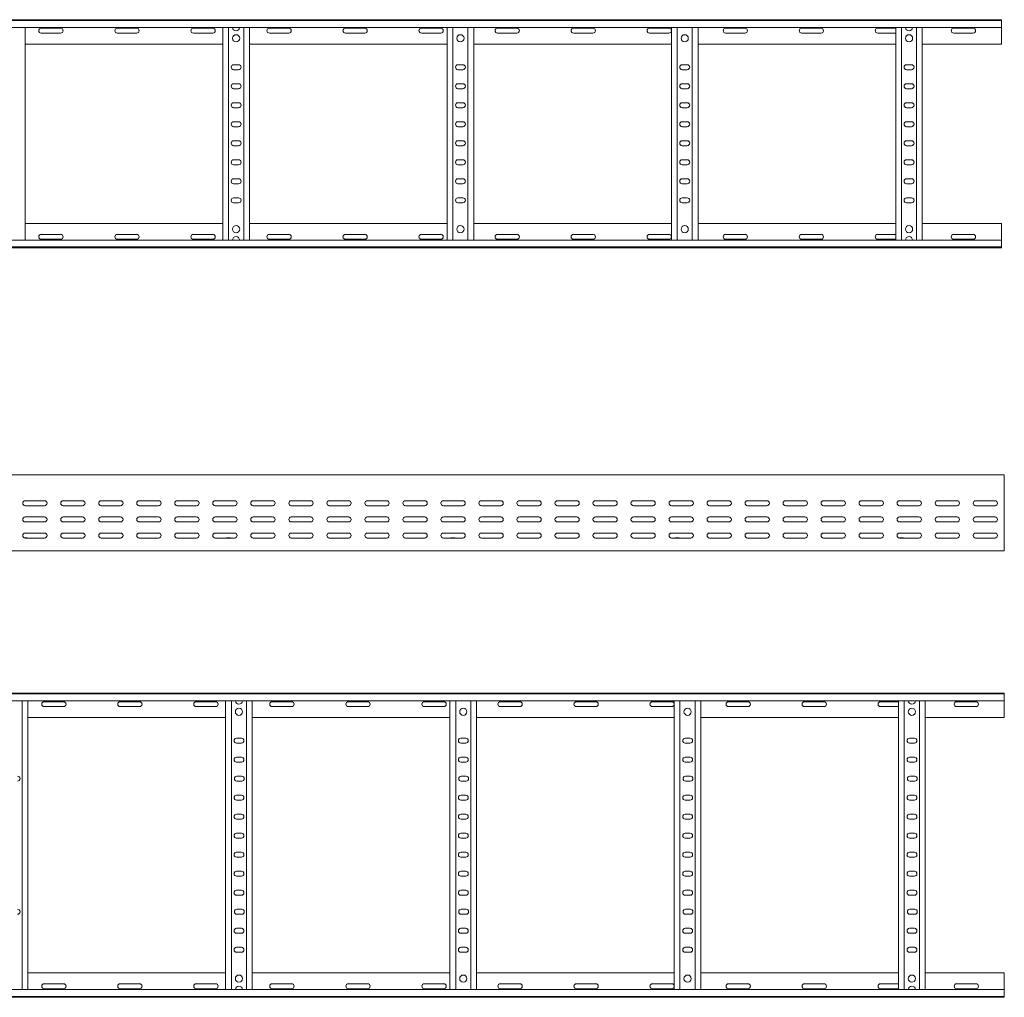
# Model space of a CAD drawing. Header units: millimetres. Extents: x -675 to 3662, y -5029 to -70.
# Tile 10 of 11: x 2354 to 3649, y -2460 to -1175. Entities that reach past the tile are written whole.
import ezdxf

# ---------------------------------------------------------------- set-up
doc = ezdxf.new("R2010")
doc.units = ezdxf.units.MM

msp = doc.modelspace()

# ---------------------------------------------------------------- linework, layer by layer
at = {"color": 7, "linetype": 'Continuous', "lineweight": 15}
for p, q in [((697.6, -1174.7), (3644.7, -1174.7)), ((3644.7, -1175.8), (697.7, -1175.8)), ((3644.7, -1174.7), (3644.7, -1175.8)), ((3644.7, -1175.8), (3644.7, -1184.9)), ((697.7, -1184.9), (3644.7, -1184.9)), ((2360.7, -1464.5), (2360.7, -1184.9)), ((2407.5, -1186), (2382, -1186)), ((2507.5, -1186), (2482, -1186)), ((2607.5, -1186), (2582, -1186)), ((2620.7, -1464.5), (2620.7, -1184.9)), ((2628.2, -1464.5), (2628.2, -1184.9)), ((2648.2, -1464.5), (2648.2, -1184.9)), ((2655.7, -1464.5), (2655.7, -1184.9)), ((2707.5, -1186), (2682, -1186)), ((2807.5, -1186), (2782, -1186)), ((2907.5, -1186), (2882, -1186)), ((2915.7, -1464.5), (2915.7, -1184.9)), ((2923.2, -1464.5), (2923.2, -1184.9)), ((2943.2, -1464.5), (2943.2, -1184.9)), ((2950.7, -1464.5), (2950.7, -1184.9)), ((3007.5, -1186), (2982, -1186)), ((3107.5, -1186), (3082, -1186)), ((3207.5, -1186), (3182, -1186)), ((3210.7, -1464.5), (3210.7, -1184.9)), ((3218.2, -1464.5), (3218.2, -1184.9)), ((3238.2, -1464.5), (3238.2, -1184.9)), ((3245.7, -1464.5), (3245.7, -1184.9)), ((3307.5, -1186), (3282, -1186)), ((3407.5, -1186), (3382, -1186)), ((3505.7, -1186), (3482, -1186)), ((3505.7, -1464.5), (3505.7, -1184.9)), ((3513.2, -1464.5), (3513.2, -1184.9)), ((3533.2, -1464.5), (3533.2, -1184.9)), ((3540.7, -1464.5), (3540.7, -1184.9)), ((3607.5, -1186), (3582, -1186)), ((3644.7, -1184.9), (3644.7, -1206.7)), ((2382, -1192.5), (2407.5, -1192.5)), ((2482, -1192.5), (2507.5, -1192.5)), ((2582, -1192.5), (2607.5, -1192.5)), ((2682, -1192.5), (2707.5, -1192.5)), ((2782, -1192.5), (2807.5, -1192.5)), ((2882, -1192.5), (2907.5, -1192.5)), ((2982, -1192.5), (3007.5, -1192.5)), ((3082, -1192.5), (3107.5, -1192.5)), ((3182, -1192.5), (3207.5, -1192.5)), ((3282, -1192.5), (3307.5, -1192.5)), ((3382, -1192.5), (3407.5, -1192.5)), ((3482, -1192.5), (3505.7, -1192.5)), ((3582, -1192.5), (3607.5, -1192.5)), ((2360.7, -1206.7), (2620.7, -1206.7)), ((2655.7, -1206.7), (2915.7, -1206.7)), ((2950.7, -1206.7), (3210.7, -1206.7)), ((3245.7, -1206.7), (3505.7, -1206.7)), ((3540.7, -1206.7), (3644.7, -1206.7)), ((2641.5, -1234), (2635, -1234)), ((2635, -1240.5), (2641.5, -1240.5)), ((2936.5, -1234), (2930, -1234)), ((2930, -1240.5), (2936.5, -1240.5)), ((3231.5, -1234), (3225, -1234)), ((3225, -1240.5), (3231.5, -1240.5)), ((3526.5, -1234), (3520, -1234)), ((3520, -1240.5), (3526.5, -1240.5)), ((2641.5, -1259), (2635, -1259)), ((2635, -1265.5), (2641.5, -1265.5)), ((2936.5, -1259), (2930, -1259)), ((2930, -1265.5), (2936.5, -1265.5)), ((3231.5, -1259), (3225, -1259)), ((3225, -1265.5), (3231.5, -1265.5)), ((3526.5, -1259), (3520, -1259)), ((3520, -1265.5), (3526.5, -1265.5)), ((2641.5, -1284), (2635, -1284)), ((2635, -1290.5), (2641.5, -1290.5)), ((2936.5, -1284), (2930, -1284)), ((2930, -1290.5), (2936.5, -1290.5)), ((3231.5, -1284), (3225, -1284)), ((3225, -1290.5), (3231.5, -1290.5)), ((3526.5, -1284), (3520, -1284)), ((3520, -1290.5), (3526.5, -1290.5)), ((2641.5, -1309), (2635, -1309)), ((2635, -1315.5), (2641.5, -1315.5)), ((2936.5, -1309), (2930, -1309)), ((2930, -1315.5), (2936.5, -1315.5)), ((3231.5, -1309), (3225, -1309)), ((3225, -1315.5), (3231.5, -1315.5)), ((3526.5, -1309), (3520, -1309)), ((3520, -1315.5), (3526.5, -1315.5)), ((2641.5, -1334), (2635, -1334)), ((2635, -1340.5), (2641.5, -1340.5)), ((2936.5, -1334), (2930, -1334)), ((2930, -1340.5), (2936.5, -1340.5)), ((3231.5, -1334), (3225, -1334)), ((3225, -1340.5), (3231.5, -1340.5)), ((3526.5, -1334), (3520, -1334)), ((3520, -1340.5), (3526.5, -1340.5)), ((2641.5, -1359), (2635, -1359)), ((2936.5, -1359), (2930, -1359)), ((3231.5, -1359), (3225, -1359)), ((3526.5, -1359), (3520, -1359)), ((2635, -1365.5), (2641.5, -1365.5)), ((2930, -1365.5), (2936.5, -1365.5)), ((3225, -1365.5), (3231.5, -1365.5)), ((3520, -1365.5), (3526.5, -1365.5)), ((2641.5, -1384), (2635, -1384)), ((2936.5, -1384), (2930, -1384)), ((3231.5, -1384), (3225, -1384)), ((3526.5, -1384), (3520, -1384)), ((2635, -1390.5), (2641.5, -1390.5)), ((2930, -1390.5), (2936.5, -1390.5)), ((3225, -1390.5), (3231.5, -1390.5)), ((3520, -1390.5), (3526.5, -1390.5)), ((2641.5, -1409), (2635, -1409)), ((2936.5, -1409), (2930, -1409)), ((3231.5, -1409), (3225, -1409)), ((3526.5, -1409), (3520, -1409)), ((2635, -1415.5), (2641.5, -1415.5)), ((2930, -1415.5), (2936.5, -1415.5)), ((3225, -1415.5), (3231.5, -1415.5)), ((3520, -1415.5), (3526.5, -1415.5)), ((2360.7, -1442.7), (2620.7, -1442.7)), ((2655.7, -1442.7), (2915.7, -1442.7)), ((2950.7, -1442.7), (3210.7, -1442.7)), ((3245.7, -1442.7), (3505.7, -1442.7)), ((3540.7, -1442.7), (3644.7, -1442.7)), ((3644.7, -1464.5), (3644.7, -1442.7)), ((2382, -1457), (2407.5, -1457)), ((2482, -1457), (2507.5, -1457)), ((2582, -1457), (2607.5, -1457)), ((2682, -1457), (2707.5, -1457)), ((2782, -1457), (2807.5, -1457)), ((2882, -1457), (2907.5, -1457)), ((2982, -1457), (3007.5, -1457)), ((3082, -1457), (3107.5, -1457)), ((3182, -1457), (3207.5, -1457)), ((3282, -1457), (3307.5, -1457)), ((3382, -1457), (3407.5, -1457)), ((3482, -1457), (3505.7, -1457)), ((3582, -1457), (3607.5, -1457)), ((697.6, -1474.7), (3644.7, -1474.7)), ((3644.7, -1464.5), (697.7, -1464.5)), ((697.7, -1473.6), (3644.7, -1473.6)), ((2407.5, -1463.5), (2382, -1463.5)), ((2507.5, -1463.5), (2482, -1463.5)), ((2607.5, -1463.5), (2582, -1463.5)), ((2707.5, -1463.5), (2682, -1463.5)), ((2807.5, -1463.5), (2782, -1463.5)), ((2907.5, -1463.5), (2882, -1463.5)), ((3007.5, -1463.5), (2982, -1463.5)), ((3107.5, -1463.5), (3082, -1463.5)), ((3207.5, -1463.5), (3182, -1463.5)), ((3307.5, -1463.5), (3282, -1463.5)), ((3407.5, -1463.5), (3382, -1463.5)), ((3505.7, -1463.5), (3482, -1463.5)), ((3607.5, -1463.5), (3582, -1463.5)), ((3644.7, -1473.6), (3644.7, -1464.5)), ((3644.7, -1474.7), (3644.7, -1473.6)), ((3648.5, -1773.1), (701.5, -1773.1)), ((3648.5, -1780.6), (3648.5, -1773.1)), ((3648.5, -1785.9), (3648.5, -1780.6)), ((3648.5, -1785.9), (3648.5, -1786.3)), ((3648.5, -1790.4), (3648.5, -1786.3)), ((3648.5, -1790.4), (3648.5, -1870.1)), ((2386.3, -1807.4), (2360.8, -1807.4)), ((2436.3, -1807.4), (2410.8, -1807.4)), ((2486.3, -1807.4), (2460.8, -1807.4)), ((2536.3, -1807.4), (2510.8, -1807.4)), ((2586.3, -1807.4), (2560.8, -1807.4)), ((2636.3, -1807.4), (2610.8, -1807.4)), ((2686.3, -1807.4), (2660.8, -1807.4)), ((2736.3, -1807.4), (2710.8, -1807.4)), ((2786.3, -1807.4), (2760.8, -1807.4)), ((2836.3, -1807.4), (2810.8, -1807.4)), ((2886.3, -1807.4), (2860.8, -1807.4)), ((2936.3, -1807.4), (2910.8, -1807.4)), ((2986.3, -1807.4), (2960.8, -1807.4)), ((3036.3, -1807.4), (3010.8, -1807.4)), ((3086.3, -1807.4), (3060.8, -1807.4)), ((3136.3, -1807.4), (3110.8, -1807.4)), ((3186.3, -1807.4), (3160.8, -1807.4)), ((3236.3, -1807.4), (3210.8, -1807.4)), ((3286.3, -1807.4), (3260.8, -1807.4)), ((3336.3, -1807.4), (3310.8, -1807.4)), ((3386.3, -1807.4), (3360.8, -1807.4)), ((3436.3, -1807.4), (3410.8, -1807.4)), ((3486.3, -1807.4), (3460.8, -1807.4)), ((3536.3, -1807.4), (3510.8, -1807.4)), ((3586.3, -1807.4), (3560.8, -1807.4)), ((3636.3, -1807.4), (3610.8, -1807.4)), ((2360.8, -1813.9), (2386.3, -1813.9)), ((2410.8, -1813.9), (2436.3, -1813.9)), ((2460.8, -1813.9), (2486.3, -1813.9)), ((2510.8, -1813.9), (2536.3, -1813.9)), ((2560.8, -1813.9), (2586.3, -1813.9)), ((2610.8, -1813.9), (2636.3, -1813.9)), ((2660.8, -1813.9), (2686.3, -1813.9)), ((2710.8, -1813.9), (2736.3, -1813.9)), ((2760.8, -1813.9), (2786.3, -1813.9)), ((2810.8, -1813.9), (2836.3, -1813.9)), ((2860.8, -1813.9), (2886.3, -1813.9)), ((2910.8, -1813.9), (2936.3, -1813.9)), ((2960.8, -1813.9), (2986.3, -1813.9)), ((3010.8, -1813.9), (3036.3, -1813.9)), ((3060.8, -1813.9), (3086.3, -1813.9)), ((3110.8, -1813.9), (3136.3, -1813.9)), ((3160.8, -1813.9), (3186.3, -1813.9)), ((3210.8, -1813.9), (3236.3, -1813.9)), ((3260.8, -1813.9), (3286.3, -1813.9)), ((3310.8, -1813.9), (3336.3, -1813.9)), ((3360.8, -1813.9), (3386.3, -1813.9)), ((3410.8, -1813.9), (3436.3, -1813.9)), ((3460.8, -1813.9), (3486.3, -1813.9)), ((3510.8, -1813.9), (3536.3, -1813.9)), ((3560.8, -1813.9), (3586.3, -1813.9)), ((3610.8, -1813.9), (3636.3, -1813.9)), ((2386.3, -1828.6), (2360.8, -1828.6)), ((2360.8, -1835.1), (2386.3, -1835.1)), ((2436.3, -1828.6), (2410.8, -1828.6)), ((2410.8, -1835.1), (2436.3, -1835.1)), ((2486.3, -1828.6), (2460.8, -1828.6)), ((2460.8, -1835.1), (2486.3, -1835.1)), ((2536.3, -1828.6), (2510.8, -1828.6)), ((2510.8, -1835.1), (2536.3, -1835.1)), ((2586.3, -1828.6), (2560.8, -1828.6)), ((2560.8, -1835.1), (2586.3, -1835.1)), ((2636.3, -1828.6), (2610.8, -1828.6)), ((2610.8, -1835.1), (2636.3, -1835.1)), ((2686.3, -1828.6), (2660.8, -1828.6)), ((2660.8, -1835.1), (2686.3, -1835.1)), ((2736.3, -1828.6), (2710.8, -1828.6)), ((2710.8, -1835.1), (2736.3, -1835.1)), ((2786.3, -1828.6), (2760.8, -1828.6)), ((2760.8, -1835.1), (2786.3, -1835.1)), ((2836.3, -1828.6), (2810.8, -1828.6)), ((2810.8, -1835.1), (2836.3, -1835.1)), ((2886.3, -1828.6), (2860.8, -1828.6)), ((2860.8, -1835.1), (2886.3, -1835.1)), ((2936.3, -1828.6), (2910.8, -1828.6)), ((2910.8, -1835.1), (2936.3, -1835.1)), ((2986.3, -1828.6), (2960.8, -1828.6)), ((2960.8, -1835.1), (2986.3, -1835.1)), ((3036.3, -1828.6), (3010.8, -1828.6)), ((3010.8, -1835.1), (3036.3, -1835.1)), ((3086.3, -1828.6), (3060.8, -1828.6)), ((3060.8, -1835.1), (3086.3, -1835.1)), ((3136.3, -1828.6), (3110.8, -1828.6)), ((3110.8, -1835.1), (3136.3, -1835.1)), ((3186.3, -1828.6), (3160.8, -1828.6)), ((3160.8, -1835.1), (3186.3, -1835.1)), ((3236.3, -1828.6), (3210.8, -1828.6)), ((3210.8, -1835.1), (3236.3, -1835.1)), ((3286.3, -1828.6), (3260.8, -1828.6)), ((3260.8, -1835.1), (3286.3, -1835.1)), ((3336.3, -1828.6), (3310.8, -1828.6)), ((3310.8, -1835.1), (3336.3, -1835.1)), ((3386.3, -1828.6), (3360.8, -1828.6)), ((3360.8, -1835.1), (3386.3, -1835.1)), ((3436.3, -1828.6), (3410.8, -1828.6)), ((3410.8, -1835.1), (3436.3, -1835.1)), ((3486.3, -1828.6), (3460.8, -1828.6)), ((3460.8, -1835.1), (3486.3, -1835.1)), ((3536.3, -1828.6), (3510.8, -1828.6)), ((3510.8, -1835.1), (3536.3, -1835.1)), ((3586.3, -1828.6), (3560.8, -1828.6)), ((3560.8, -1835.1), (3586.3, -1835.1)), ((3636.3, -1828.6), (3610.8, -1828.6)), ((3610.8, -1835.1), (3636.3, -1835.1)), ((2386.3, -1849.9), (2360.8, -1849.9)), ((2436.3, -1849.9), (2410.8, -1849.9)), ((2486.3, -1849.9), (2460.8, -1849.9)), ((2536.3, -1849.9), (2510.8, -1849.9)), ((2586.3, -1849.9), (2560.8, -1849.9)), ((2636.3, -1849.9), (2610.8, -1849.9)), ((2686.3, -1849.9), (2660.8, -1849.9)), ((2736.3, -1849.9), (2710.8, -1849.9)), ((2786.3, -1849.9), (2760.8, -1849.9)), ((2836.3, -1849.9), (2810.8, -1849.9)), ((2886.3, -1849.9), (2860.8, -1849.9)), ((2936.3, -1849.9), (2910.8, -1849.9)), ((2986.3, -1849.9), (2960.8, -1849.9)), ((3036.3, -1849.9), (3010.8, -1849.9)), ((3086.3, -1849.9), (3060.8, -1849.9)), ((3136.3, -1849.9), (3110.8, -1849.9)), ((3186.3, -1849.9), (3160.8, -1849.9)), ((3236.3, -1849.9), (3210.8, -1849.9)), ((3286.3, -1849.9), (3260.8, -1849.9)), ((3336.3, -1849.9), (3310.8, -1849.9)), ((3386.3, -1849.9), (3360.8, -1849.9)), ((3436.3, -1849.9), (3410.8, -1849.9)), ((3486.3, -1849.9), (3460.8, -1849.9)), ((3536.3, -1849.9), (3510.8, -1849.9)), ((3586.3, -1849.9), (3560.8, -1849.9)), ((3636.3, -1849.9), (3610.8, -1849.9)), ((2359.7, -1856.2), (2362.7, -1856.2)), ((2360.8, -1856.4), (2386.3, -1856.4)), ((2410.8, -1856.4), (2436.3, -1856.4)), ((2460.8, -1856.4), (2486.3, -1856.4)), ((2510.8, -1856.4), (2536.3, -1856.4)), ((2560.8, -1856.4), (2586.3, -1856.4)), ((2610.8, -1856.4), (2636.3, -1856.4)), ((2626.3, -1856.2), (2630.2, -1856.2)), ((2660.8, -1856.4), (2686.3, -1856.4)), ((2710.8, -1856.4), (2736.3, -1856.4)), ((2760.8, -1856.4), (2786.3, -1856.4)), ((2810.8, -1856.4), (2836.3, -1856.4)), ((2860.8, -1856.4), (2886.3, -1856.4)), ((2910.8, -1856.4), (2936.3, -1856.4)), ((2921.3, -1856.2), (2925.2, -1856.2)), ((2960.8, -1856.4), (2986.3, -1856.4)), ((3010.8, -1856.4), (3036.3, -1856.4)), ((3060.8, -1856.4), (3086.3, -1856.4)), ((3110.8, -1856.4), (3136.3, -1856.4)), ((3160.8, -1856.4), (3186.3, -1856.4)), ((3210.8, -1856.4), (3236.3, -1856.4)), ((3216.3, -1856.2), (3220.2, -1856.2)), ((3260.8, -1856.4), (3286.3, -1856.4)), ((3310.8, -1856.4), (3336.3, -1856.4)), ((3360.8, -1856.4), (3386.3, -1856.4)), ((3410.8, -1856.4), (3436.3, -1856.4)), ((3460.8, -1856.4), (3486.3, -1856.4)), ((3510.8, -1856.4), (3536.3, -1856.4)), ((3511.3, -1856.2), (3515.2, -1856.2)), ((3560.8, -1856.4), (3586.3, -1856.4)), ((3610.8, -1856.4), (3636.3, -1856.4)), ((1760, -1873.1), (2639.1, -1873.1)), ((2639.1, -1873.1), (2645, -1873.1)), ((2645, -1873.1), (3524.1, -1873.1)), ((3524.1, -1873.1), (3530, -1873.1)), ((3530, -1873.1), (3648.5, -1873.1)), ((3648.5, -1873.1), (3648.5, -1870.1)), ((701.4, -2060.3), (3648.5, -2060.3)), ((3648.5, -2061.4), (701.5, -2061.4)), ((701.5, -2070.5), (3648.5, -2070.5)), ((2357, -2450.1), (2357, -2070.5)), ((2364.5, -2450.1), (2364.5, -2070.5)), ((2411.3, -2071.6), (2385.8, -2071.6)), ((2511.3, -2071.6), (2485.8, -2071.6)), ((2611.3, -2071.6), (2585.8, -2071.6)), ((2624.5, -2450.1), (2624.5, -2070.5)), ((2632, -2450.1), (2632, -2070.5)), ((2652, -2450.1), (2652, -2070.5)), ((2659.5, -2450.1), (2659.5, -2070.5)), ((2711.3, -2071.6), (2685.8, -2071.6)), ((2811.3, -2071.6), (2785.8, -2071.6)), ((2911.3, -2071.6), (2885.8, -2071.6)), ((2919.5, -2450.1), (2919.5, -2070.5)), ((2927, -2450.1), (2927, -2070.5)), ((2947, -2450.1), (2947, -2070.5)), ((2954.5, -2450.1), (2954.5, -2070.5)), ((3011.3, -2071.6), (2985.8, -2071.6)), ((3111.3, -2071.6), (3085.8, -2071.6)), ((3211.3, -2071.6), (3185.8, -2071.6)), ((3214.5, -2450.1), (3214.5, -2070.5)), ((3222, -2450.1), (3222, -2070.5)), ((3242, -2450.1), (3242, -2070.5)), ((3249.5, -2450.1), (3249.5, -2070.5)), ((3311.3, -2071.6), (3285.8, -2071.6)), ((3411.3, -2071.6), (3385.8, -2071.6)), ((3509.5, -2071.6), (3485.8, -2071.6)), ((3509.5, -2450.1), (3509.5, -2070.5)), ((3517, -2450.1), (3517, -2070.5)), ((3537, -2450.1), (3537, -2070.5)), ((3544.5, -2450.1), (3544.5, -2070.5)), ((3611.3, -2071.6), (3585.8, -2071.6)), ((3648.5, -2060.3), (3648.5, -2061.4)), ((3648.5, -2061.4), (3648.5, -2070.5)), ((3648.5, -2070.5), (3648.5, -2092.3)), ((2385.8, -2078.1), (2411.3, -2078.1)), ((2485.8, -2078.1), (2511.3, -2078.1)), ((2585.8, -2078.1), (2611.3, -2078.1)), ((2685.8, -2078.1), (2711.3, -2078.1)), ((2785.8, -2078.1), (2811.3, -2078.1)), ((2885.8, -2078.1), (2911.3, -2078.1)), ((2985.8, -2078.1), (3011.3, -2078.1)), ((3085.8, -2078.1), (3111.3, -2078.1)), ((3185.8, -2078.1), (3211.3, -2078.1)), ((3285.8, -2078.1), (3311.3, -2078.1)), ((3385.8, -2078.1), (3411.3, -2078.1)), ((3485.8, -2078.1), (3509.5, -2078.1)), ((3585.8, -2078.1), (3611.3, -2078.1)), ((2364.5, -2092.3), (2624.5, -2092.3)), ((2659.5, -2092.3), (2919.5, -2092.3)), ((2954.5, -2092.3), (3214.5, -2092.3)), ((3249.5, -2092.3), (3509.5, -2092.3)), ((3544.5, -2092.3), (3648.5, -2092.3)), ((2645.3, -2119.6), (2638.8, -2119.6)), ((2940.3, -2119.6), (2933.8, -2119.6)), ((3235.3, -2119.6), (3228.8, -2119.6)), ((3530.3, -2119.6), (3523.8, -2119.6)), ((2638.8, -2126.1), (2645.3, -2126.1)), ((2933.8, -2126.1), (2940.3, -2126.1)), ((3228.8, -2126.1), (3235.3, -2126.1)), ((3523.8, -2126.1), (3530.3, -2126.1)), ((2645.3, -2144.6), (2638.8, -2144.6)), ((2940.3, -2144.6), (2933.8, -2144.6)), ((3235.3, -2144.6), (3228.8, -2144.6)), ((3530.3, -2144.6), (3523.8, -2144.6)), ((2638.8, -2151.1), (2645.3, -2151.1)), ((2933.8, -2151.1), (2940.3, -2151.1)), ((3228.8, -2151.1), (3235.3, -2151.1)), ((3523.8, -2151.1), (3530.3, -2151.1)), ((2645.8, -2169.6), (2639.3, -2169.6)), ((2940.8, -2169.6), (2934.3, -2169.6)), ((3235.8, -2169.6), (3229.3, -2169.6)), ((3530.8, -2169.6), (3524.3, -2169.6)), ((2639.3, -2176.1), (2645.8, -2176.1)), ((2934.3, -2176.1), (2940.8, -2176.1)), ((3229.3, -2176.1), (3235.8, -2176.1)), ((3524.3, -2176.1), (3530.8, -2176.1)), ((2645.3, -2194.6), (2638.8, -2194.6)), ((2638.8, -2201.1), (2645.3, -2201.1)), ((2940.3, -2194.6), (2933.8, -2194.6)), ((2933.8, -2201.1), (2940.3, -2201.1)), ((3235.3, -2194.6), (3228.8, -2194.6)), ((3228.8, -2201.1), (3235.3, -2201.1)), ((3530.3, -2194.6), (3523.8, -2194.6)), ((3523.8, -2201.1), (3530.3, -2201.1)), ((2645.3, -2219.6), (2638.8, -2219.6)), ((2638.8, -2226.1), (2645.3, -2226.1)), ((2940.3, -2219.6), (2933.8, -2219.6)), ((2933.8, -2226.1), (2940.3, -2226.1)), ((3235.3, -2219.6), (3228.8, -2219.6)), ((3228.8, -2226.1), (3235.3, -2226.1)), ((3530.3, -2219.6), (3523.8, -2219.6)), ((3523.8, -2226.1), (3530.3, -2226.1)), ((2645.3, -2244.6), (2638.8, -2244.6)), ((2638.8, -2251.1), (2645.3, -2251.1)), ((2940.3, -2244.6), (2933.8, -2244.6)), ((2933.8, -2251.1), (2940.3, -2251.1)), ((3235.3, -2244.6), (3228.8, -2244.6)), ((3228.8, -2251.1), (3235.3, -2251.1)), ((3530.3, -2244.6), (3523.8, -2244.6)), ((3523.8, -2251.1), (3530.3, -2251.1)), ((2645.3, -2269.6), (2638.8, -2269.6)), ((2638.8, -2276.1), (2645.3, -2276.1)), ((2940.3, -2269.6), (2933.8, -2269.6)), ((2933.8, -2276.1), (2940.3, -2276.1)), ((3235.3, -2269.6), (3228.8, -2269.6)), ((3228.8, -2276.1), (3235.3, -2276.1)), ((3530.3, -2269.6), (3523.8, -2269.6)), ((3523.8, -2276.1), (3530.3, -2276.1)), ((2645.3, -2294.6), (2638.8, -2294.6)), ((2638.8, -2301.1), (2645.3, -2301.1)), ((2940.3, -2294.6), (2933.8, -2294.6)), ((2933.8, -2301.1), (2940.3, -2301.1)), ((3235.3, -2294.6), (3228.8, -2294.6)), ((3228.8, -2301.1), (3235.3, -2301.1)), ((3530.3, -2294.6), (3523.8, -2294.6)), ((3523.8, -2301.1), (3530.3, -2301.1)), ((2645.3, -2319.6), (2638.8, -2319.6)), ((2638.8, -2326.1), (2645.3, -2326.1)), ((2940.3, -2319.6), (2933.8, -2319.6)), ((2933.8, -2326.1), (2940.3, -2326.1)), ((3235.3, -2319.6), (3228.8, -2319.6)), ((3228.8, -2326.1), (3235.3, -2326.1)), ((3530.3, -2319.6), (3523.8, -2319.6)), ((3523.8, -2326.1), (3530.3, -2326.1)), ((2645.8, -2344.6), (2639.3, -2344.6)), ((2639.3, -2351.1), (2645.8, -2351.1)), ((2940.8, -2344.6), (2934.3, -2344.6)), ((2934.3, -2351.1), (2940.8, -2351.1)), ((3235.8, -2344.6), (3229.3, -2344.6)), ((3229.3, -2351.1), (3235.8, -2351.1)), ((3530.8, -2344.6), (3524.3, -2344.6)), ((3524.3, -2351.1), (3530.8, -2351.1)), ((2645.3, -2369.6), (2638.8, -2369.6)), ((2940.3, -2369.6), (2933.8, -2369.6)), ((3235.3, -2369.6), (3228.8, -2369.6)), ((3530.3, -2369.6), (3523.8, -2369.6)), ((2638.8, -2376.1), (2645.3, -2376.1)), ((2933.8, -2376.1), (2940.3, -2376.1)), ((3228.8, -2376.1), (3235.3, -2376.1)), ((3523.8, -2376.1), (3530.3, -2376.1)), ((2645.3, -2394.6), (2638.8, -2394.6)), ((2940.3, -2394.6), (2933.8, -2394.6)), ((3235.3, -2394.6), (3228.8, -2394.6)), ((3530.3, -2394.6), (3523.8, -2394.6)), ((2638.8, -2401.1), (2645.3, -2401.1)), ((2933.8, -2401.1), (2940.3, -2401.1)), ((3228.8, -2401.1), (3235.3, -2401.1)), ((3523.8, -2401.1), (3530.3, -2401.1)), ((2364.5, -2428.3), (2624.5, -2428.3)), ((2659.5, -2428.3), (2919.5, -2428.3)), ((2954.5, -2428.3), (3214.5, -2428.3)), ((3249.5, -2428.3), (3509.5, -2428.3)), ((3544.5, -2428.3), (3648.5, -2428.3)), ((3648.5, -2450.1), (3648.5, -2428.3)), ((2385.8, -2442.6), (2411.3, -2442.6)), ((2485.8, -2442.6), (2511.3, -2442.6)), ((2585.8, -2442.6), (2611.3, -2442.6)), ((2685.8, -2442.6), (2711.3, -2442.6)), ((2785.8, -2442.6), (2811.3, -2442.6)), ((2885.8, -2442.6), (2911.3, -2442.6)), ((2985.8, -2442.6), (3011.3, -2442.6)), ((3085.8, -2442.6), (3111.3, -2442.6)), ((3185.8, -2442.6), (3211.3, -2442.6)), ((3285.8, -2442.6), (3311.3, -2442.6)), ((3385.8, -2442.6), (3411.3, -2442.6)), ((3485.8, -2442.6), (3509.5, -2442.6)), ((3585.8, -2442.6), (3611.3, -2442.6)), ((3648.5, -2450.1), (701.5, -2450.1)), ((701.5, -2459.2), (3648.5, -2459.2)), ((2411.3, -2449.1), (2385.8, -2449.1)), ((2511.3, -2449.1), (2485.8, -2449.1)), ((2611.3, -2449.1), (2585.8, -2449.1)), ((2711.3, -2449.1), (2685.8, -2449.1)), ((2811.3, -2449.1), (2785.8, -2449.1)), ((2911.3, -2449.1), (2885.8, -2449.1)), ((3011.3, -2449.1), (2985.8, -2449.1)), ((3111.3, -2449.1), (3085.8, -2449.1)), ((3211.3, -2449.1), (3185.8, -2449.1)), ((3311.3, -2449.1), (3285.8, -2449.1)), ((3411.3, -2449.1), (3385.8, -2449.1)), ((3509.5, -2449.1), (3485.8, -2449.1)), ((3611.3, -2449.1), (3585.8, -2449.1)), ((3648.5, -2459.2), (3648.5, -2450.1)), ((3648.5, -2460.3), (3648.5, -2459.2)), ((701.4, -2460.3), (3648.5, -2460.3))]:
    msp.add_line(p, q, dxfattribs=at)
for centre in [(2638.2, -1199.2), (2933.2, -1199.2), (3228.2, -1199.2), (3523.2, -1199.2), (2638.2, -1450.2), (2933.2, -1450.2), (3228.2, -1450.2), (3523.2, -1450.2), (2642, -2084.8), (2937, -2084.8), (3232, -2084.8), (3527, -2084.8), (2642, -2435.8), (2937, -2435.8), (3232, -2435.8), (3527, -2435.8)]:
    msp.add_circle(centre, 4.75, dxfattribs=at)
for centre, radius, start, end in [((2382, -1189.2), 3.25, 90, 270), ((2407.5, -1189.2), 3.25, 270, 90), ((2482, -1189.2), 3.25, 90, 270), ((2507.5, -1189.2), 3.25, 270, 90), ((2582, -1189.2), 3.25, 90, 270), ((2607.5, -1189.2), 3.25, 270, 90), ((2638.2, -1184.6), 4.75, 183.9233, 356.0767), ((2682, -1189.2), 3.25, 90, 270), ((2707.5, -1189.2), 3.25, 270, 90), ((2782, -1189.2), 3.25, 90, 270), ((2807.5, -1189.2), 3.25, 270, 90), ((2882, -1189.2), 3.25, 90, 270), ((2907.5, -1189.2), 3.25, 270, 90), ((2982, -1189.2), 3.25, 90, 270), ((3007.5, -1189.2), 3.25, 270, 90), ((3082, -1189.2), 3.25, 90, 270), ((3107.5, -1189.2), 3.25, 270, 90), ((3182, -1189.2), 3.25, 90, 270), ((3207.5, -1189.2), 3.25, 270, 90), ((3282, -1189.2), 3.25, 90, 270), ((3307.5, -1189.2), 3.25, 270, 90), ((3382, -1189.2), 3.25, 90, 270), ((3407.5, -1189.2), 3.25, 270, 90), ((3482, -1189.2), 3.25, 90, 270), ((3523.2, -1184.6), 4.75, 183.9233, 356.0767), ((3582, -1189.2), 3.25, 90, 270), ((3607.5, -1189.2), 3.25, 270, 90), ((2635, -1237.2), 3.25, 90, 270), ((2641.5, -1237.2), 3.25, 270, 90), ((2930, -1237.2), 3.25, 90, 270), ((2936.5, -1237.2), 3.25, 270, 90), ((3225, -1237.2), 3.25, 90, 270), ((3231.5, -1237.2), 3.25, 270, 90), ((3520, -1237.2), 3.25, 90, 270), ((3526.5, -1237.2), 3.25, 270, 90), ((2635, -1262.2), 3.25, 90, 270), ((2641.5, -1262.2), 3.25, 270, 90), ((2930, -1262.2), 3.25, 90, 270), ((2936.5, -1262.2), 3.25, 270, 90), ((3225, -1262.2), 3.25, 90, 270), ((3231.5, -1262.2), 3.25, 270, 90), ((3520, -1262.2), 3.25, 90, 270), ((3526.5, -1262.2), 3.25, 270, 90), ((2635, -1287.2), 3.25, 90, 270), ((2641.5, -1287.2), 3.25, 270, 90), ((2930, -1287.2), 3.25, 90, 270), ((2936.5, -1287.2), 3.25, 270, 90), ((3225, -1287.2), 3.25, 90, 270), ((3231.5, -1287.2), 3.25, 270, 90), ((3520, -1287.2), 3.25, 90, 270), ((3526.5, -1287.2), 3.25, 270, 90), ((2635, -1312.2), 3.25, 90, 270), ((2641.5, -1312.2), 3.25, 270, 90), ((2930, -1312.2), 3.25, 90, 270), ((2936.5, -1312.2), 3.25, 270, 90), ((3225, -1312.2), 3.25, 90, 270), ((3231.5, -1312.2), 3.25, 270, 90), ((3520, -1312.2), 3.25, 90, 270), ((3526.5, -1312.2), 3.25, 270, 90), ((2635, -1337.2), 3.25, 90, 270), ((2641.5, -1337.2), 3.25, 270, 90), ((2930, -1337.2), 3.25, 90, 270), ((2936.5, -1337.2), 3.25, 270, 90), ((3225, -1337.2), 3.25, 90, 270), ((3231.5, -1337.2), 3.25, 270, 90), ((3520, -1337.2), 3.25, 90, 270), ((3526.5, -1337.2), 3.25, 270, 90), ((2635, -1362.2), 3.25, 90, 270), ((2641.5, -1362.2), 3.25, 270, 90), ((2930, -1362.2), 3.25, 90, 270), ((2936.5, -1362.2), 3.25, 270, 90), ((3225, -1362.2), 3.25, 90, 270), ((3231.5, -1362.2), 3.25, 270, 90), ((3520, -1362.2), 3.25, 90, 270), ((3526.5, -1362.2), 3.25, 270, 90), ((2635, -1387.2), 3.25, 90, 270), ((2641.5, -1387.2), 3.25, 270, 90), ((2930, -1387.2), 3.25, 90, 270), ((2936.5, -1387.2), 3.25, 270, 90), ((3225, -1387.2), 3.25, 90, 270), ((3231.5, -1387.2), 3.25, 270, 90), ((3520, -1387.2), 3.25, 90, 270), ((3526.5, -1387.2), 3.25, 270, 90), ((2635, -1412.2), 3.25, 90, 270), ((2641.5, -1412.2), 3.25, 270, 90), ((2930, -1412.2), 3.25, 90, 270), ((2936.5, -1412.2), 3.25, 270, 90), ((3225, -1412.2), 3.25, 90, 270), ((3231.5, -1412.2), 3.25, 270, 90), ((3520, -1412.2), 3.25, 90, 270), ((3526.5, -1412.2), 3.25, 270, 90), ((2382, -1460.2), 3.25, 90, 270), ((2407.5, -1460.2), 3.25, 270, 90), ((2482, -1460.2), 3.25, 90, 270), ((2507.5, -1460.2), 3.25, 270, 90), ((2582, -1460.2), 3.25, 90, 270), ((2607.5, -1460.2), 3.25, 270, 90), ((2638.2, -1464.8), 4.75, 3.9233, 176.0767), ((2682, -1460.2), 3.25, 90, 270), ((2707.5, -1460.2), 3.25, 270, 90), ((2782, -1460.2), 3.25, 90, 270), ((2807.5, -1460.2), 3.25, 270, 90), ((2882, -1460.2), 3.25, 90, 270), ((2907.5, -1460.2), 3.25, 270, 90), ((2982, -1460.2), 3.25, 90, 270), ((3007.5, -1460.2), 3.25, 270, 90), ((3082, -1460.2), 3.25, 90, 270), ((3107.5, -1460.2), 3.25, 270, 90), ((3182, -1460.2), 3.25, 90, 270), ((3207.5, -1460.2), 3.25, 270, 90), ((3282, -1460.2), 3.25, 90, 270), ((3307.5, -1460.2), 3.25, 270, 90), ((3382, -1460.2), 3.25, 90, 270), ((3407.5, -1460.2), 3.25, 270, 90), ((3482, -1460.2), 3.25, 90, 270), ((3523.2, -1464.8), 4.75, 3.9233, 176.0767), ((3582, -1460.2), 3.25, 90, 270), ((3607.5, -1460.2), 3.25, 270, 90), ((2360.8, -1810.6), 3.25, 90, 270), ((2386.3, -1810.6), 3.25, 270, 90), ((2410.8, -1810.6), 3.25, 90, 270), ((2436.3, -1810.6), 3.25, 270, 90), ((2460.8, -1810.6), 3.25, 90, 270), ((2486.3, -1810.6), 3.25, 270, 90), ((2510.8, -1810.6), 3.25, 90, 270), ((2536.3, -1810.6), 3.25, 270, 90), ((2560.8, -1810.6), 3.25, 90, 270), ((2586.3, -1810.6), 3.25, 270, 90), ((2610.8, -1810.6), 3.25, 90, 270), ((2636.3, -1810.6), 3.25, 270, 90), ((2660.8, -1810.6), 3.25, 90, 270), ((2686.3, -1810.6), 3.25, 270, 90), ((2710.8, -1810.6), 3.25, 90, 270), ((2736.3, -1810.6), 3.25, 270, 90), ((2760.8, -1810.6), 3.25, 90, 270), ((2786.3, -1810.6), 3.25, 270, 90), ((2810.8, -1810.6), 3.25, 90, 270), ((2836.3, -1810.6), 3.25, 270, 90), ((2860.8, -1810.6), 3.25, 90, 270), ((2886.3, -1810.6), 3.25, 270, 90), ((2910.8, -1810.6), 3.25, 90, 270), ((2936.3, -1810.6), 3.25, 270, 90), ((2960.8, -1810.6), 3.25, 90, 270), ((2986.3, -1810.6), 3.25, 270, 90), ((3010.8, -1810.6), 3.25, 90, 270), ((3036.3, -1810.6), 3.25, 270, 90), ((3060.8, -1810.6), 3.25, 90, 270), ((3086.3, -1810.6), 3.25, 270, 90), ((3110.8, -1810.6), 3.25, 90, 270), ((3136.3, -1810.6), 3.25, 270, 90), ((3160.8, -1810.6), 3.25, 90, 270), ((3186.3, -1810.6), 3.25, 270, 90), ((3210.8, -1810.6), 3.25, 90, 270), ((3236.3, -1810.6), 3.25, 270, 90), ((3260.8, -1810.6), 3.25, 90, 270), ((3286.3, -1810.6), 3.25, 270, 90), ((3310.8, -1810.6), 3.25, 90, 270), ((3336.3, -1810.6), 3.25, 270, 90), ((3360.8, -1810.6), 3.25, 90, 270), ((3386.3, -1810.6), 3.25, 270, 90), ((3410.8, -1810.6), 3.25, 90, 270), ((3436.3, -1810.6), 3.25, 270, 90), ((3460.8, -1810.6), 3.25, 90, 270), ((3486.3, -1810.6), 3.25, 270, 90), ((3510.8, -1810.6), 3.25, 90, 270), ((3536.3, -1810.6), 3.25, 270, 90), ((3560.8, -1810.6), 3.25, 90, 270), ((3586.3, -1810.6), 3.25, 270, 90), ((3610.8, -1810.6), 3.25, 90, 270), ((3636.3, -1810.6), 3.25, 270, 90), ((2360.8, -1831.9), 3.25, 90, 270), ((2386.3, -1831.9), 3.25, 270, 90), ((2410.8, -1831.9), 3.25, 90, 270), ((2436.3, -1831.9), 3.25, 270, 90), ((2460.8, -1831.9), 3.25, 90, 270), ((2486.3, -1831.9), 3.25, 270, 90), ((2510.8, -1831.9), 3.25, 90, 270), ((2536.3, -1831.9), 3.25, 270, 90), ((2560.8, -1831.9), 3.25, 90, 270), ((2586.3, -1831.9), 3.25, 270, 90), ((2610.8, -1831.9), 3.25, 90, 270), ((2636.3, -1831.9), 3.25, 270, 90), ((2660.8, -1831.9), 3.25, 90, 270), ((2686.3, -1831.9), 3.25, 270, 90), ((2710.8, -1831.9), 3.25, 90, 270), ((2736.3, -1831.9), 3.25, 270, 90), ((2760.8, -1831.9), 3.25, 90, 270), ((2786.3, -1831.9), 3.25, 270, 90), ((2810.8, -1831.9), 3.25, 90, 270), ((2836.3, -1831.9), 3.25, 270, 90), ((2860.8, -1831.9), 3.25, 90, 270), ((2886.3, -1831.9), 3.25, 270, 90), ((2910.8, -1831.9), 3.25, 90, 270), ((2936.3, -1831.9), 3.25, 270, 90), ((2960.8, -1831.9), 3.25, 90, 270), ((2986.3, -1831.9), 3.25, 270, 90), ((3010.8, -1831.9), 3.25, 90, 270), ((3036.3, -1831.9), 3.25, 270, 90), ((3060.8, -1831.9), 3.25, 90, 270), ((3086.3, -1831.9), 3.25, 270, 90), ((3110.8, -1831.9), 3.25, 90, 270), ((3136.3, -1831.9), 3.25, 270, 90), ((3160.8, -1831.9), 3.25, 90, 270), ((3186.3, -1831.9), 3.25, 270, 90), ((3210.8, -1831.9), 3.25, 90, 270), ((3236.3, -1831.9), 3.25, 270, 90), ((3260.8, -1831.9), 3.25, 90, 270), ((3286.3, -1831.9), 3.25, 270, 90), ((3310.8, -1831.9), 3.25, 90, 270), ((3336.3, -1831.9), 3.25, 270, 90), ((3360.8, -1831.9), 3.25, 90, 270), ((3386.3, -1831.9), 3.25, 270, 90), ((3410.8, -1831.9), 3.25, 90, 270), ((3436.3, -1831.9), 3.25, 270, 90), ((3460.8, -1831.9), 3.25, 90, 270), ((3486.3, -1831.9), 3.25, 270, 90), ((3510.8, -1831.9), 3.25, 90, 270), ((3536.3, -1831.9), 3.25, 270, 90), ((3560.8, -1831.9), 3.25, 90, 270), ((3586.3, -1831.9), 3.25, 270, 90), ((3610.8, -1831.9), 3.25, 90, 270), ((3636.3, -1831.9), 3.25, 270, 90), ((2360.8, -1853.1), 3.25, 90, 270), ((2386.3, -1853.1), 3.25, 270, 90), ((2410.8, -1853.1), 3.25, 90, 270), ((2436.3, -1853.1), 3.25, 270, 90), ((2460.8, -1853.1), 3.25, 90, 270), ((2486.3, -1853.1), 3.25, 270, 90), ((2510.8, -1853.1), 3.25, 90, 270), ((2536.3, -1853.1), 3.25, 270, 90), ((2560.8, -1853.1), 3.25, 90, 270), ((2586.3, -1853.1), 3.25, 270, 90), ((2610.8, -1853.1), 3.25, 90, 270), ((2636.3, -1853.1), 3.25, 270, 90), ((2660.8, -1853.1), 3.25, 90, 270), ((2686.3, -1853.1), 3.25, 270, 90), ((2710.8, -1853.1), 3.25, 90, 270), ((2736.3, -1853.1), 3.25, 270, 90), ((2760.8, -1853.1), 3.25, 90, 270), ((2786.3, -1853.1), 3.25, 270, 90), ((2810.8, -1853.1), 3.25, 90, 270), ((2836.3, -1853.1), 3.25, 270, 90), ((2860.8, -1853.1), 3.25, 90, 270), ((2886.3, -1853.1), 3.25, 270, 90), ((2910.8, -1853.1), 3.25, 90, 270), ((2936.3, -1853.1), 3.25, 270, 90), ((2960.8, -1853.1), 3.25, 90, 270), ((2986.3, -1853.1), 3.25, 270, 90), ((3010.8, -1853.1), 3.25, 90, 270), ((3036.3, -1853.1), 3.25, 270, 90), ((3060.8, -1853.1), 3.25, 90, 270), ((3086.3, -1853.1), 3.25, 270, 90), ((3110.8, -1853.1), 3.25, 90, 270), ((3136.3, -1853.1), 3.25, 270, 90), ((3160.8, -1853.1), 3.25, 90, 270), ((3186.3, -1853.1), 3.25, 270, 90), ((3210.8, -1853.1), 3.25, 90, 270), ((3236.3, -1853.1), 3.25, 270, 90), ((3260.8, -1853.1), 3.25, 90, 270), ((3286.3, -1853.1), 3.25, 270, 90), ((3310.8, -1853.1), 3.25, 90, 270), ((3336.3, -1853.1), 3.25, 270, 90), ((3360.8, -1853.1), 3.25, 90, 270), ((3386.3, -1853.1), 3.25, 270, 90), ((3410.8, -1853.1), 3.25, 90, 270), ((3436.3, -1853.1), 3.25, 270, 90), ((3460.8, -1853.1), 3.25, 90, 270), ((3486.3, -1853.1), 3.25, 270, 90), ((3510.8, -1853.1), 3.25, 90, 270), ((3536.3, -1853.1), 3.25, 270, 90), ((3560.8, -1853.1), 3.25, 90, 270), ((3586.3, -1853.1), 3.25, 270, 90), ((3610.8, -1853.1), 3.25, 90, 270), ((3636.3, -1853.1), 3.25, 270, 90), ((2362.7, -1858), 1.8, 63.4372, 90), ((2626.3, -1858), 1.8, 90, 116.5628), ((2630.2, -1858), 1.8, 63.4372, 90), ((2921.3, -1858), 1.8, 90, 116.5628), ((2925.2, -1858), 1.8, 63.4372, 90), ((3216.3, -1858), 1.8, 90, 116.5628), ((3220.2, -1858), 1.8, 63.4372, 90), ((3511.3, -1858), 1.8, 90, 115.9384), ((3515.2, -1858), 1.8, 63.4372, 90), ((2385.8, -2074.8), 3.25, 90, 270), ((2411.3, -2074.8), 3.25, 270, 90), ((2485.8, -2074.8), 3.25, 90, 270), ((2511.3, -2074.8), 3.25, 270, 90), ((2585.8, -2074.8), 3.25, 90, 270), ((2611.3, -2074.8), 3.25, 270, 90), ((2642, -2070.2), 4.75, 183.9233, 356.0767), ((2685.8, -2074.8), 3.25, 90, 270), ((2711.3, -2074.8), 3.25, 270, 90), ((2785.8, -2074.8), 3.25, 90, 270), ((2811.3, -2074.8), 3.25, 270, 90), ((2885.8, -2074.8), 3.25, 90, 270), ((2911.3, -2074.8), 3.25, 270, 90), ((2985.8, -2074.8), 3.25, 90, 270), ((3011.3, -2074.8), 3.25, 270, 90), ((3085.8, -2074.8), 3.25, 90, 270), ((3111.3, -2074.8), 3.25, 270, 90), ((3185.8, -2074.8), 3.25, 90, 270), ((3211.3, -2074.8), 3.25, 270, 90), ((3285.8, -2074.8), 3.25, 90, 270), ((3311.3, -2074.8), 3.25, 270, 90), ((3385.8, -2074.8), 3.25, 90, 270), ((3411.3, -2074.8), 3.25, 270, 90), ((3485.8, -2074.8), 3.25, 90, 270), ((3527, -2070.2), 4.75, 183.9233, 356.0767), ((3585.8, -2074.8), 3.25, 90, 270), ((3611.3, -2074.8), 3.25, 270, 90), ((2638.8, -2122.8), 3.25, 90, 270), ((2645.3, -2122.8), 3.25, 270, 90), ((2933.8, -2122.8), 3.25, 90, 270), ((2940.3, -2122.8), 3.25, 270, 90), ((3228.8, -2122.8), 3.25, 90, 270), ((3235.3, -2122.8), 3.25, 270, 90), ((3523.8, -2122.8), 3.25, 90, 270), ((3530.3, -2122.8), 3.25, 270, 90), ((2638.8, -2147.8), 3.25, 89.9999, 269.9999), ((2645.3, -2147.8), 3.25, 269.9999, 89.9999), ((2933.8, -2147.8), 3.25, 89.9999, 269.9999), ((2940.3, -2147.8), 3.25, 269.9999, 89.9999), ((3228.8, -2147.8), 3.25, 89.9999, 269.9999), ((3235.3, -2147.8), 3.25, 269.9999, 89.9999), ((3523.8, -2147.8), 3.25, 89.9999, 269.9999), ((3530.3, -2147.8), 3.25, 269.9999, 89.9999), ((2350.8, -2172.8), 3.25, 270, 90), ((2639.3, -2172.8), 3.25, 90, 270), ((2645.8, -2172.8), 3.25, 270, 90), ((2934.3, -2172.8), 3.25, 90, 270), ((2940.8, -2172.8), 3.25, 270, 90), ((3229.3, -2172.8), 3.25, 90, 270), ((3235.8, -2172.8), 3.25, 270, 90), ((3524.3, -2172.8), 3.25, 90, 270), ((3530.8, -2172.8), 3.25, 270, 90), ((2638.8, -2197.8), 3.25, 90.0001, 270.0001), ((2645.3, -2197.8), 3.25, 270.0001, 90.0001), ((2933.8, -2197.8), 3.25, 90.0001, 270.0001), ((2940.3, -2197.8), 3.25, 270.0001, 90.0001), ((3228.8, -2197.8), 3.25, 90.0001, 270.0001), ((3235.3, -2197.8), 3.25, 270.0001, 90.0001), ((3523.8, -2197.8), 3.25, 90.0001, 270.0001), ((3530.3, -2197.8), 3.25, 270.0001, 90.0001), ((2638.8, -2222.8), 3.25, 90, 270), ((2645.3, -2222.8), 3.25, 270, 90), ((2933.8, -2222.8), 3.25, 90, 270), ((2940.3, -2222.8), 3.25, 270, 90), ((3228.8, -2222.8), 3.25, 90, 270), ((3235.3, -2222.8), 3.25, 270, 90), ((3523.8, -2222.8), 3.25, 90, 270), ((3530.3, -2222.8), 3.25, 270, 90), ((2638.8, -2247.8), 3.25, 89.9999, 269.9999), ((2645.3, -2247.8), 3.25, 269.9999, 89.9999), ((2933.8, -2247.8), 3.25, 89.9999, 269.9999), ((2940.3, -2247.8), 3.25, 269.9999, 89.9999), ((3228.8, -2247.8), 3.25, 89.9999, 269.9999), ((3235.3, -2247.8), 3.25, 269.9999, 89.9999), ((3523.8, -2247.8), 3.25, 89.9999, 269.9999), ((3530.3, -2247.8), 3.25, 269.9999, 89.9999), ((2638.8, -2272.8), 3.25, 90.0001, 270.0001), ((2645.3, -2272.8), 3.25, 270.0001, 90.0001), ((2933.8, -2272.8), 3.25, 90.0001, 270.0001), ((2940.3, -2272.8), 3.25, 270.0001, 90.0001), ((3228.8, -2272.8), 3.25, 90.0001, 270.0001), ((3235.3, -2272.8), 3.25, 270.0001, 90.0001), ((3523.8, -2272.8), 3.25, 90.0001, 270.0001), ((3530.3, -2272.8), 3.25, 270.0001, 90.0001), ((2638.8, -2297.8), 3.25, 90, 270), ((2645.3, -2297.8), 3.25, 270, 90), ((2933.8, -2297.8), 3.25, 90, 270), ((2940.3, -2297.8), 3.25, 270, 90), ((3228.8, -2297.8), 3.25, 90, 270), ((3235.3, -2297.8), 3.25, 270, 90), ((3523.8, -2297.8), 3.25, 90, 270), ((3530.3, -2297.8), 3.25, 270, 90), ((2638.8, -2322.8), 3.25, 89.9999, 269.9999), ((2645.3, -2322.8), 3.25, 269.9999, 89.9999), ((2933.8, -2322.8), 3.25, 89.9999, 269.9999), ((2940.3, -2322.8), 3.25, 269.9999, 89.9999), ((3228.8, -2322.8), 3.25, 89.9999, 269.9999), ((3235.3, -2322.8), 3.25, 269.9999, 89.9999), ((3523.8, -2322.8), 3.25, 89.9999, 269.9999), ((3530.3, -2322.8), 3.25, 269.9999, 89.9999), ((2350.8, -2347.8), 3.25, 270, 90), ((2639.3, -2347.8), 3.25, 90, 270), ((2645.8, -2347.8), 3.25, 270, 90), ((2934.3, -2347.8), 3.25, 90, 270), ((2940.8, -2347.8), 3.25, 270, 90), ((3229.3, -2347.8), 3.25, 90, 270), ((3235.8, -2347.8), 3.25, 270, 90), ((3524.3, -2347.8), 3.25, 90, 270), ((3530.8, -2347.8), 3.25, 270, 90), ((2638.8, -2372.8), 3.25, 90.0001, 270.0001), ((2645.3, -2372.8), 3.25, 270.0001, 90.0001), ((2933.8, -2372.8), 3.25, 90.0001, 270.0001), ((2940.3, -2372.8), 3.25, 270.0001, 90.0001), ((3228.8, -2372.8), 3.25, 90.0001, 270.0001), ((3235.3, -2372.8), 3.25, 270.0001, 90.0001), ((3523.8, -2372.8), 3.25, 90.0001, 270.0001), ((3530.3, -2372.8), 3.25, 270.0001, 90.0001), ((2638.8, -2397.8), 3.25, 90, 270), ((2645.3, -2397.8), 3.25, 270, 90), ((2933.8, -2397.8), 3.25, 90, 270), ((2940.3, -2397.8), 3.25, 270, 90), ((3228.8, -2397.8), 3.25, 90, 270), ((3235.3, -2397.8), 3.25, 270, 90), ((3523.8, -2397.8), 3.25, 90, 270), ((3530.3, -2397.8), 3.25, 270, 90), ((2385.8, -2445.8), 3.25, 90, 270), ((2411.3, -2445.8), 3.25, 270, 90), ((2485.8, -2445.8), 3.25, 90, 270), ((2511.3, -2445.8), 3.25, 270, 90), ((2585.8, -2445.8), 3.25, 90, 270), ((2611.3, -2445.8), 3.25, 270, 90), ((2642, -2450.4), 4.75, 3.9233, 176.0767), ((2685.8, -2445.8), 3.25, 90, 270), ((2711.3, -2445.8), 3.25, 270, 90), ((2785.8, -2445.8), 3.25, 90, 270), ((2811.3, -2445.8), 3.25, 270, 90), ((2885.8, -2445.8), 3.25, 90, 270), ((2911.3, -2445.8), 3.25, 270, 90), ((2985.8, -2445.8), 3.25, 90, 270), ((3011.3, -2445.8), 3.25, 270, 90), ((3085.8, -2445.8), 3.25, 90, 270), ((3111.3, -2445.8), 3.25, 270, 90), ((3185.8, -2445.8), 3.25, 90, 270), ((3211.3, -2445.8), 3.25, 270, 90), ((3285.8, -2445.8), 3.25, 90, 270), ((3311.3, -2445.8), 3.25, 270, 90), ((3385.8, -2445.8), 3.25, 90, 270), ((3411.3, -2445.8), 3.25, 270, 90), ((3485.8, -2445.8), 3.25, 90, 270), ((3527, -2450.4), 4.75, 3.9233, 176.0767), ((3585.8, -2445.8), 3.25, 90, 270), ((3611.3, -2445.8), 3.25, 270, 90)]:
    msp.add_arc(centre, radius, start, end, dxfattribs=at)

doc.saveas('drawing.dxf')
